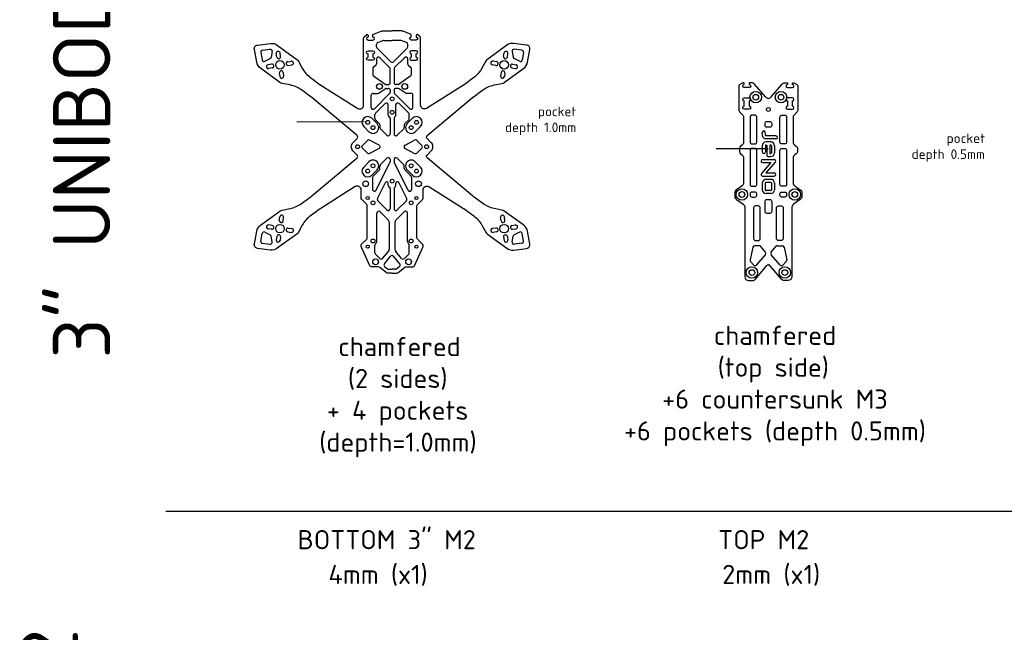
# Model space of a CAD drawing. Header units: millimetres. Extents: x -642 to 2414, y -1473 to 506.
# Tile 3 of 6: x -76 to 439, y -400 to -79. Entities that reach past the tile are written whole.
import ezdxf

# ---------------------------------------------------------------- set-up
doc = ezdxf.new("R2010")
doc.units = ezdxf.units.MM
doc.linetypes.add('JIS_09_08', pattern=[10.75, 8, -0.55, 0.55, -0.55, 0.55, -0.55])
for name, color, linetype in [('Calque1', 150, 'Continuous'), ('Calque1_pocket', 10, 'Continuous'), ('countersunk', 90, 'Continuous'), ('pocket', 1, 'Continuous')]:
    doc.layers.add(name, color=color, linetype=linetype)
doc.styles.get("Standard").update_dxf_attribs({"font": 'arial.ttf'})

msp = doc.modelspace()

# ---------------------------------------------------------------- linework, layer by layer
at = {"layer": 'Calque1'}
for p, q in [((110.2, -93.47), (110.2, -92.16)), ((110.84, -91.23), (113.54, -90.19)), ((113.9, -90.12), (118.35, -90.12)), ((122.81, -90.12), (118.35, -90.12)), ((125.87, -91.23), (123.17, -90.19)), ((126.5, -93.47), (126.5, -92.16)), ((49.62, -96.39), (50.35, -100.32)), ((50.48, -95.21), (54.45, -94.71)), ((55.56, -95.87), (55.06, -98.9)), ((58.05, -98.8), (57.76, -96.97)), ((60.02, -98.49), (59.74, -96.67)), ((117.65, -101.32), (110.5, -94.17)), ((119.06, -101.32), (126.21, -94.17)), ((176.69, -98.49), (176.97, -96.67)), ((178.66, -98.8), (178.95, -96.97)), ((181.15, -95.87), (181.65, -98.9)), ((186.23, -95.21), (182.26, -94.71)), ((187.09, -96.39), (186.36, -100.32)), ((51.79, -101.03), (54.53, -99.63)), ((55.34, -102.51), (53.51, -102.8)), ((63.73, -101.21), (65.56, -100.92)), ((64.04, -103.18), (65.87, -102.9)), ((110.2, -99.83), (110.2, -102.4)), ((117.06, -104.27), (111.91, -99.12)), ((119.65, -104.27), (124.8, -99.12)), ((126.5, -102.4), (126.5, -99.83)), ((172.67, -103.18), (170.84, -102.9)), ((172.98, -101.21), (171.15, -100.92)), ((181.37, -102.51), (183.2, -102.8)), ((184.92, -101.03), (182.18, -99.63)), ((55.64, -104.49), (53.81, -104.77)), ((59.35, -107.2), (59.64, -109.03)), ((61.33, -106.89), (61.61, -108.72)), ((108.2, -104.82), (108.21, -107.88)), ((109.77, -103.23), (108.64, -104)), ((117.35, -112.19), (117.35, -104.98)), ((119.35, -104.98), (119.35, -112.19)), ((126.94, -103.23), (128.07, -104)), ((128.5, -107.88), (128.5, -104.82)), ((175.38, -106.89), (175.1, -108.72)), ((177.36, -107.2), (177.07, -109.03)), ((181.07, -104.49), (182.9, -104.77)), ((108.63, -108.69), (114.69, -113)), ((115.27, -113.19), (116.35, -113.19)), ((121.44, -113.19), (120.35, -113.19)), ((128.08, -108.69), (122.02, -113)), ((108.46, -117.79), (110.96, -117.79)), ((117.06, -117.94), (109.16, -125.84)), ((111.54, -117.61), (114.69, -115.37)), ((115.27, -115.19), (116.35, -115.19)), ((117.35, -116.19), (117.35, -117.23)), ((119.35, -116.19), (119.35, -117.23)), ((119.65, -117.94), (127.55, -125.84)), ((121.44, -115.19), (120.35, -115.19)), ((125.17, -117.61), (122.02, -115.37)), ((128.25, -117.79), (125.75, -117.79)), ((107.46, -125.13), (107.46, -118.79)), ((114.65, -123.18), (109.65, -128.18)), ((122.06, -123.18), (127.06, -128.18)), ((129.25, -125.13), (129.25, -118.79)), ((116.36, -129.11), (116.36, -123.89)), ((120.35, -129.11), (120.35, -123.89)), ((109.35, -130.88), (109.35, -128.89)), ((111.67, -133.59), (109.65, -131.59)), ((117.06, -130.23), (116.65, -129.81)), ((117.35, -130.93), (117.35, -138.97)), ((119.35, -130.93), (119.35, -138.97)), ((119.65, -130.23), (120.06, -129.81)), ((125.04, -133.59), (127.06, -131.59)), ((127.36, -130.88), (127.36, -128.89)), ((111.96, -134.3), (111.96, -135.59)), ((115.65, -139.68), (112.26, -136.3)), ((121.06, -139.68), (124.45, -136.3)), ((124.75, -134.3), (124.75, -135.59)), ((102.8, -145.03), (105.4, -142.43)), ((111.57, -144.85), (106.57, -142.25)), ((125.14, -144.85), (130.14, -142.25)), ((133.91, -145.03), (131.31, -142.43)), ((102.8, -146.45), (105.4, -149.05)), ((111.57, -146.63), (106.57, -149.23)), ((125.14, -146.63), (130.14, -149.23)), ((133.91, -146.45), (131.31, -149.05)), ((110.04, -168.56), (117.25, -154.06)), ((115.65, -151.8), (112.32, -155.12)), ((117.35, -152.51), (117.35, -153.61)), ((119.35, -152.51), (119.35, -153.61)), ((126.67, -168.56), (119.46, -154.06)), ((121.06, -151.8), (124.39, -155.12)), ((111.73, -157.82), (108.44, -161.1)), ((112.02, -157.12), (112.02, -155.83)), ((124.69, -157.12), (124.69, -155.83)), ((124.98, -157.82), (128.27, -161.1)), ((108.14, -161.81), (108.14, -168.11)), ((110.68, -172.89), (114.84, -164.52)), ((126.03, -172.89), (121.87, -164.52)), ((128.57, -161.81), (128.57, -168.11)), ((116.36, -165.87), (116.36, -164.88)), ((117.06, -167), (116.65, -166.58)), ((117.35, -167.7), (117.35, -178.12)), ((119.35, -167.7), (119.35, -178.12)), ((119.65, -167), (120.06, -166.58)), ((120.35, -165.87), (120.35, -164.88)), ((115.65, -178.83), (110.86, -174.05)), ((121.06, -178.83), (125.85, -174.05)), ((116.27, -183.99), (112.06, -179.78)), ((120.44, -183.99), (124.65, -179.78)), ((59.35, -184.28), (59.64, -182.45)), ((61.33, -184.59), (61.61, -182.76)), ((110.35, -195.09), (110.35, -180.49)), ((116.85, -185.4), (116.85, -199.32)), ((119.85, -185.4), (119.85, -199.32)), ((126.35, -195.09), (126.35, -180.49)), ((175.38, -184.59), (175.1, -182.76)), ((177.36, -184.28), (177.07, -182.45)), ((51.79, -190.45), (54.53, -191.85)), ((55.34, -188.97), (53.51, -188.69)), ((55.64, -186.99), (53.81, -186.71)), ((63.73, -190.27), (65.56, -190.56)), ((64.04, -188.3), (65.87, -188.58)), ((172.67, -188.3), (170.84, -188.58)), ((172.98, -190.27), (171.15, -190.56)), ((181.07, -186.99), (182.9, -186.71)), ((181.37, -188.97), (183.2, -188.69)), ((184.92, -190.45), (182.18, -191.85)), ((49.62, -195.1), (50.35, -191.16)), ((55.56, -195.61), (55.06, -192.58)), ((58.05, -192.68), (57.76, -194.51)), ((60.02, -192.99), (59.74, -194.82)), ((176.69, -192.99), (176.97, -194.82)), ((178.66, -192.68), (178.95, -194.51)), ((181.15, -195.61), (181.65, -192.58)), ((187.09, -195.1), (186.36, -191.16)), ((50.48, -196.27), (54.45, -196.77)), ((109.36, -201.29), (109.36, -197.32)), ((113.39, -204.2), (116.39, -200.6)), ((123.32, -204.2), (120.32, -200.6)), ((127.35, -201.29), (127.35, -197.32)), ((186.23, -196.27), (182.26, -196.77)), ((307.01, -198.33), (305.6, -204.93)), ((310.53, -197.54), (307.98, -197.54)), ((313.71, -201.02), (311.32, -197.93)), ((316.7, -201.02), (319.08, -197.93)), ((319.87, -197.54), (322.42, -197.54)), ((323.4, -198.33), (324.8, -204.93)), ((111.91, -204.27), (109.65, -202)), ((114.32, -206.99), (117.59, -203.07)), ((122.39, -206.99), (119.12, -203.07)), ((124.8, -204.27), (127.06, -202)), ((305.85, -205.82), (307.59, -207.7)), ((309.08, -207.67), (313.68, -202.28)), ((321.32, -207.67), (316.73, -202.28)), ((324.56, -205.82), (322.81, -207.7)), ((114.44, -208.4), (115.91, -209.63)), ((116.55, -209.86), (118.35, -209.86)), ((120.16, -209.86), (118.35, -209.86)), ((122.27, -208.4), (120.8, -209.63)), ((0, -336.47), (931.88, -336.47))]:
    msp.add_line(p, q, dxfattribs=at)
for points in [[(118.35, -211.86), (115.83, -211.86, -0.175895), (115.19, -211.63), (111.94, -208.91, 0.175895), (111.3, -208.68), (107.53, -208.68, -0.297645), (106.62, -208.08), (102.16, -197.92, -0.309066), (102.36, -196.81), (105.06, -194.11, 0.198915), (105.35, -193.41), (105.35, -176.77, 0.198909), (105.06, -176.06), (102.45, -173.45, -0.198912), (102.16, -172.74), (102.16, -168.32, 0.590187), (99.09, -166.63), (81.02, -178.01, 0.017358), (80.73, -178.21), (75.66, -181.91, 0.109594), (71.37, -186.79), (69.35, -190.47, -0.109594), (68.49, -191.45), (58.29, -198.9, -0.19144), (54.72, -199.83), (48, -198.98, -0.431181), (46.28, -196.63), (47.51, -189.98, -0.19144), (49.48, -186.85), (59.68, -179.39, -0.109594), (60.87, -178.87), (64.99, -178.06, 0.109594), (70.94, -175.45), (76.01, -171.75, 0.017307), (76.28, -171.53), (99.99, -151.54, 0.439292), (100.05, -150.07), (97.85, -147.86, -0.414214), (97.85, -143.62), (100.05, -141.41, 0.439292), (99.99, -139.94), (76.28, -119.95, 0.017307), (76.01, -119.73), (70.94, -116.03, 0.109594), (64.99, -113.42), (60.87, -112.61, -0.109594), (59.68, -112.09), (49.48, -104.63, -0.19144), (47.51, -101.51), (46.28, -94.85, -0.431181), (48, -92.5), (54.72, -91.65, -0.19144), (58.29, -92.58), (68.49, -100.03, -0.109594), (69.35, -101.01), (71.37, -104.69, 0.109594), (75.66, -109.57), (80.73, -113.28, 0.017358), (81.02, -113.47), (100.39, -125.67, 0.590187), (103.45, -123.98), (103.45, -88.95, -0.198912), (103.75, -88.24), (104.9, -87.09, -0.668179), (105.75, -87.44), (105.75, -88.3, 1), (105.75, -89.9), (108.35, -89.9, 1), (108.35, -88.3), (108.35, -86.94), (112.61, -85.29, -0.092844), (113.34, -85.15), (118.35, -85.15)], [(118.35, -211.86), (120.88, -211.86, 0.175895), (121.52, -211.63), (124.77, -208.91, -0.175895), (125.41, -208.68), (129.18, -208.68, 0.297645), (130.09, -208.08), (134.55, -197.92, 0.309066), (134.34, -196.81), (131.65, -194.11, -0.198915), (131.35, -193.41), (131.35, -176.77, -0.198909), (131.65, -176.06), (134.26, -173.45, 0.198912), (134.55, -172.74), (134.55, -168.32, -0.590187), (137.62, -166.63), (155.69, -178.01, -0.017358), (155.98, -178.21), (161.05, -181.91, -0.109594), (165.34, -186.79), (167.36, -190.47, 0.109594), (168.22, -191.45), (178.42, -198.9, 0.19144), (181.99, -199.83), (188.71, -198.98, 0.431181), (190.43, -196.63), (189.2, -189.98, 0.19144), (187.23, -186.85), (177.03, -179.39, 0.109594), (175.84, -178.87), (171.72, -178.06, -0.109594), (165.77, -175.45), (160.7, -171.75, -0.017307), (160.43, -171.53), (136.72, -151.54, -0.439292), (136.66, -150.07), (138.86, -147.86, 0.414214), (138.86, -143.62), (136.66, -141.41, -0.439292), (136.72, -139.94), (160.43, -119.95, -0.017307), (160.7, -119.73), (165.77, -116.03, -0.109594), (171.72, -113.42), (175.84, -112.61, 0.109594), (177.03, -112.09), (187.23, -104.63, 0.19144), (189.2, -101.51), (190.43, -94.85, 0.431181), (188.71, -92.5), (181.99, -91.65, 0.19144), (178.42, -92.58), (168.22, -100.03, 0.109594), (167.36, -101.01), (165.34, -104.69, -0.109594), (161.05, -109.57), (155.98, -113.28, -0.017358), (155.69, -113.47), (136.32, -125.67, -0.590187), (133.26, -123.98), (133.26, -88.95, 0.198912), (132.96, -88.24), (131.81, -87.09, 0.668179), (130.95, -87.44), (130.95, -88.3, -1), (130.95, -89.9), (128.35, -89.9, -1), (128.35, -88.3), (128.35, -86.94), (124.1, -85.29, 0.092844), (123.37, -85.15), (118.35, -85.15)], [(313.67, -119.7), (308, -112.94, 0.221601), (306.47, -112.23), (305.2, -112.23), (305.2, -113.16, -1), (305.2, -114.76), (302.6, -114.76, -1), (302.6, -113.16), (302.6, -112.73, 0.581935), (301.85, -112.3), (300.29, -113.22, 0.264274), (299.8, -114.08), (299.8, -126.8, 0.198912), (300.09, -127.5), (301.96, -129.37, -0.198912), (302.25, -130.07), (302.25, -143.23, -0.243004), (301.41, -144.86), (300.67, -145.38, 0.243004), (300.04, -146.6), (300.04, -148.22, 0.243004), (300.67, -149.44), (301.41, -149.97, -0.243004), (302.25, -151.6), (302.25, -164.54, -0.243004), (301.41, -166.17), (298.52, -168.22, 0.243004), (297.67, -169.85), (297.67, -171.67, 0.243004), (298.52, -173.3), (302.04, -175.8, -0.243001), (302.88, -177.43), (302.88, -213.81), (302.88, -213.81, 0.41421), (304.88, -215.81), (306.86, -215.81, 0.222436), (308.39, -215.09), (314.43, -207.85, -0.222436), (315.2, -207.49)], [(316.73, -119.7), (322.41, -112.94, -0.221601), (323.94, -112.23), (325.2, -112.23), (325.2, -113.16, 1), (325.2, -114.76), (327.8, -114.76, 1), (327.8, -113.16), (327.8, -112.73, -0.581935), (328.56, -112.3), (330.11, -113.22, -0.264274), (330.6, -114.08), (330.6, -126.8, -0.198912), (330.31, -127.5), (328.44, -129.37, 0.198912), (328.15, -130.07), (328.15, -143.23, 0.243004), (328.99, -144.86), (329.74, -145.38, -0.243004), (330.37, -146.6), (330.37, -148.22, -0.243004), (329.74, -149.44), (328.99, -149.97, 0.243004), (328.15, -151.6), (328.15, -164.54, 0.243004), (328.99, -166.17), (331.89, -168.22, -0.243004), (332.73, -169.85), (332.73, -171.67, -0.243004), (331.89, -173.3), (328.37, -175.8, 0.243001), (327.52, -177.43), (327.52, -213.81), (327.52, -213.81, -0.41421), (325.52, -215.81), (323.55, -215.81, -0.222436), (322.01, -215.09), (315.97, -207.85, 0.222436), (315.2, -207.49)]]:
    msp.add_lwpolyline(points, format="xyb", dxfattribs=at)
for points in [[(105.75, -97.08, -1), (105.75, -95.48), (108.35, -95.48, -1), (108.35, -97.08), (108.35, -98.88, -1), (108.35, -100.48), (105.75, -100.48, -1), (105.75, -98.88)], [(130.95, -97.08, 1), (130.95, -95.48), (128.35, -95.48, 1), (128.35, -97.08), (128.35, -98.88, 1), (128.35, -100.48), (130.95, -100.48, 1), (130.95, -98.88)], [(302.6, -126.13, -1), (302.6, -124.53), (302.6, -121.73, -1), (302.6, -120.13), (305.2, -120.13, -1), (305.2, -121.73), (305.2, -124.53, -1), (305.2, -126.13)], [(327.8, -126.13, 1), (327.8, -124.53), (327.8, -121.73, 1), (327.8, -120.13), (325.2, -120.13, 1), (325.2, -121.73), (325.2, -124.53, 1), (325.2, -126.13)], [(306.65, -144.26), (308.15, -144.26, 0.414214), (309.15, -143.26), (309.15, -130.19, 0.414214), (308.15, -129.19), (306.65, -129.19, 0.414214), (305.65, -130.19), (305.65, -143.26, 0.414214)], [(323.75, -144.26), (322.25, -144.26, -0.414214), (321.25, -143.26), (321.25, -130.19, -0.414214), (322.25, -129.19), (323.75, -129.19, -0.414214), (324.75, -130.19), (324.75, -143.26, -0.414214)], [(306.65, -166.44), (308.15, -166.44, 0.414214), (309.15, -165.44), (309.15, -147.65, 0.414214), (308.15, -146.65), (306.65, -146.65, 0.414214), (305.65, -147.65), (305.65, -165.44, 0.414214)], [(323.75, -166.44), (322.25, -166.44, -0.414214), (321.25, -165.44), (321.25, -147.65, -0.414214), (322.25, -146.65), (323.75, -146.65, -0.414214), (324.75, -147.65), (324.75, -165.44, -0.414214)], [(306.65, -172.06), (308.15, -172.06, 0.414214), (309.15, -171.06), (309.15, -170.46, 0.414214), (308.15, -169.46), (306.65, -169.46, 0.414214), (305.65, -170.46), (305.65, -171.06, 0.414214)], [(323.75, -172.06), (322.25, -172.06, -0.414214), (321.25, -171.06), (321.25, -170.46, -0.414214), (322.25, -169.46), (323.75, -169.46, -0.414214), (324.75, -170.46), (324.75, -171.06, -0.414214)], [(308.44, -194.82), (309.94, -194.82, 0.414214), (310.94, -193.82), (310.94, -177.73, 0.414214), (309.94, -176.73), (308.44, -176.73, 0.414214), (307.44, -177.73), (307.44, -193.82, 0.414214)], [(321.96, -194.82), (320.46, -194.82, -0.414214), (319.46, -193.82), (319.46, -177.73, -0.414214), (320.46, -176.73), (321.96, -176.73, -0.414214), (322.96, -177.73), (322.96, -193.82, -0.414214)]]:
    msp.add_lwpolyline(points, format="xyb", close=True, dxfattribs=at)
for centre, radius in [((59.69, -102.85), 2.25), ((177.02, -102.85), 2.25), ((111.75, -114.19), 1.5), ((124.96, -114.19), 1.5), ((308.59, -119.81), 1.5), ((321.81, -119.81), 1.5), ((118.35, -120.66), 1), ((118.35, -127.71), 1), ((315.2, -126.28), 1), ((105.6, -132.99), 1), ((131.1, -132.99), 1), ((108.35, -135.74), 1), ((128.35, -135.74), 1), ((100.32, -145.74), 1), ((136.39, -145.74), 1), ((105.6, -158.49), 1), ((108.35, -155.74), 1), ((128.35, -155.74), 1), ((131.1, -158.49), 1), ((104.53, -165.13), 1.5), ((118.35, -163.77), 1), ((132.18, -165.13), 1.5), ((301.37, -170.76), 1.5), ((329.03, -170.76), 1.5), ((105.6, -172.59), 0.8), ((108.35, -175.09), 1), ((128.35, -175.09), 1), ((131.1, -172.59), 0.8), ((59.69, -188.63), 2.25), ((177.02, -188.63), 2.25), ((108.35, -195.09), 1), ((128.35, -195.09), 1), ((105.6, -198.09), 0.8), ((131.1, -198.09), 0.8), ((109.73, -205.98), 1.5), ((126.98, -205.98), 1.5), ((306.58, -211.61), 1.5), ((323.82, -211.61), 1.5)]:
    msp.add_circle(centre, radius, dxfattribs=at)
for centre, radius, start, end in [((111.2, -92.16), 1, 111.2174, 180), ((113.9, -91.12), 1, 90, 111.2174), ((122.81, -91.12), 1, 68.7826, 90), ((125.5, -92.16), 1, 0, 68.7826), ((50.6, -96.2), 1, 97.1785, 190.4777), ((54.58, -95.7), 1, 350.5634, 97.1785), ((58.75, -96.82), 1, 8.8281, 188.8281), ((111.2, -93.47), 1, 180, 225), ((125.5, -93.47), 1, 315, 0), ((177.96, -96.82), 1, 351.1719, 171.1719), ((182.13, -95.7), 1, 82.8215, 189.4366), ((186.11, -96.2), 1, 349.5223, 82.8215), ((51.33, -100.14), 1, 190.4777, 297.0928), ((53.66, -103.78), 1, 98.8281, 278.8281), ((54.07, -98.74), 1, 297.0928, 350.5634), ((55.49, -103.5), 1, 278.8281, 98.8281), ((59.04, -98.65), 1, 188.8281, 8.8281), ((63.89, -102.19), 1, 98.8281, 278.8281), ((65.72, -101.91), 1, 278.8281, 98.8281), ((109.2, -102.4), 1, 304.2668, 0.0026), ((111.2, -99.83), 1, 45, 180.0026), ((118.35, -100.62), 1, 225, 315), ((125.5, -99.83), 1, 359.9974, 135), ((127.5, -102.4), 1, 179.9974, 235.7332), ((170.99, -101.91), 1, 81.1719, 261.1719), ((172.82, -102.19), 1, 261.1719, 81.1719), ((177.67, -98.65), 1, 171.1719, 351.1719), ((181.22, -103.5), 1, 81.1719, 261.1719), ((182.64, -98.74), 1, 189.4366, 242.9072), ((183.05, -103.78), 1, 261.1719, 81.1719), ((185.38, -100.14), 1, 242.9072, 349.5223), ((60.34, -107.05), 1, 8.8281, 188.8281), ((109.2, -104.82), 1, 124.2668, 180.0026), ((109.21, -107.88), 1, 180.0026, 234.6335), ((116.35, -104.98), 1, 360, 45), ((120.35, -104.98), 1, 135, 180), ((127.5, -104.82), 1, 359.9974, 55.7332), ((127.5, -107.88), 1, 305.3665, 359.9974), ((176.37, -107.05), 1, 351.1719, 171.1719), ((60.62, -108.87), 1, 188.8281, 8.8281), ((115.27, -112.19), 1, 234.6335, 270), ((116.35, -112.19), 1, 270, 0), ((120.35, -112.19), 1, 180, 270), ((121.44, -112.19), 1, 270, 305.3665), ((176.09, -108.87), 1, 171.1719, 351.1719), ((108.46, -118.79), 1, 90, 180.0054), ((110.96, -116.79), 1, 270, 305.3665), ((115.27, -116.19), 1, 90, 125.3665), ((116.35, -116.19), 1, 0, 90), ((116.35, -117.23), 1, 315, 0), ((120.35, -116.19), 1, 90, 180), ((120.35, -117.23), 1, 180, 225), ((121.44, -116.19), 1, 54.6335, 90), ((125.75, -116.79), 1, 234.6335, 270), ((128.25, -118.79), 1, 359.9946, 90), ((115.36, -123.89), 1, 359.9986, 135), ((121.35, -123.89), 1, 45, 180.0014), ((315.2, -118.41), 2, 220.0205, 319.9795), ((108.46, -125.13), 1, 180.0054, 315), ((110.35, -128.89), 1, 135, 179.9986), ((126.36, -128.89), 1, 0.0014, 45), ((128.25, -125.13), 1, 225, 359.9946), ((110.35, -130.88), 1, 179.9986, 225.1249), ((110.96, -134.3), 1, 0, 45.1249), ((117.36, -129.11), 1, 179.9986, 225), ((116.35, -130.93), 1, 0, 45), ((120.35, -130.93), 1, 135, 180), ((119.35, -129.11), 1, 315, 0.0014), ((125.75, -134.3), 1, 134.8751, 180), ((126.36, -130.88), 1, 314.8751, 0.0014), ((112.96, -135.59), 1, 180, 225.1249), ((116.35, -138.97), 1, 225.1249, 0), ((120.35, -138.97), 1, 180, 314.8751), ((123.75, -135.59), 1, 314.8751, 0), ((106.11, -143.14), 1, 62.5312, 135), ((130.6, -143.14), 1, 45, 117.4688), ((103.51, -145.74), 1, 135, 225), ((106.11, -148.34), 1, 225, 297.4688), ((111.11, -145.74), 1, 297.4688, 62.5312), ((125.6, -145.74), 1, 117.4688, 242.5312), ((130.6, -148.34), 1, 242.5312, 315), ((133.2, -145.74), 1, 315, 45), ((116.35, -152.51), 1, 0, 134.8751), ((116.35, -153.61), 1, 333.5574, 0), ((120.35, -152.51), 1, 45.1249, 180), ((120.35, -153.61), 1, 180, 206.4426), ((111.02, -157.12), 1, 314.8751, 0), ((113.02, -155.83), 1, 134.8751, 180), ((123.69, -155.83), 1, 0, 45.1249), ((125.69, -157.12), 1, 180, 225.1249), ((109.14, -161.81), 1, 134.8751, 180), ((115.56, -164.88), 0.8, 359.9986, 153.5574), ((121.15, -164.88), 0.8, 26.4426, 180.0014), ((127.57, -161.81), 1, 0, 45.1249), ((109.14, -168.11), 1, 180, 333.5574), ((117.36, -165.87), 1, 179.9986, 225), ((116.35, -167.7), 1, 0, 45), ((120.35, -167.7), 1, 135, 180), ((119.35, -165.87), 1, 315, 0.0014), ((127.57, -168.11), 1, 206.4426, 0), ((111.57, -173.34), 1, 153.5574, 225), ((125.14, -173.34), 1, 315, 26.4426), ((111.35, -180.49), 1, 45, 180), ((116.35, -178.12), 1, 225, 0), ((120.35, -178.12), 1, 180, 315), ((125.35, -180.49), 1, 0, 135), ((60.34, -184.43), 1, 171.1719, 351.1719), ((60.62, -182.61), 1, 351.1719, 171.1719), ((114.85, -185.4), 2, 0, 45), ((121.85, -185.4), 2, 135, 180), ((176.09, -182.61), 1, 8.8281, 188.8281), ((176.37, -184.43), 1, 188.8281, 8.8281), ((51.33, -191.34), 1, 62.9072, 169.5223), ((53.66, -187.7), 1, 81.1719, 261.1719), ((55.49, -187.98), 1, 261.1719, 81.1719), ((63.89, -189.29), 1, 81.1719, 261.1719), ((65.72, -189.57), 1, 261.1719, 81.1719), ((170.99, -189.57), 1, 98.8281, 278.8281), ((172.82, -189.29), 1, 278.8281, 98.8281), ((181.22, -187.98), 1, 98.8281, 278.8281), ((183.05, -187.7), 1, 278.8281, 98.8281), ((185.38, -191.34), 1, 10.4777, 117.0928), ((50.6, -195.28), 1, 169.5223, 262.8215), ((54.58, -195.78), 1, 262.8215, 9.4366), ((54.07, -192.74), 1, 9.4366, 62.9072), ((58.75, -194.66), 1, 171.1719, 351.1719), ((59.04, -192.83), 1, 351.1719, 171.1719), ((108.35, -195.09), 2, 311.8145, 0), ((128.35, -195.09), 2, 180, 228.1855), ((177.67, -192.83), 1, 8.8281, 188.8281), ((177.96, -194.66), 1, 188.8281, 8.8281), ((182.13, -195.78), 1, 170.5634, 277.1785), ((182.64, -192.74), 1, 117.0928, 170.5634), ((186.11, -195.28), 1, 277.1785, 10.4777), ((110.36, -197.32), 1, 131.8145, 180.0007), ((114.85, -199.32), 2, 320.162, 0), ((121.85, -199.32), 2, 180, 219.838), ((126.35, -197.32), 1, 359.9993, 48.1855), ((307.98, -198.54), 1, 90, 167.9842), ((310.53, -198.54), 1, 37.6367, 90), ((319.87, -198.54), 1, 90, 142.3633), ((322.42, -198.54), 1, 12.0158, 90), ((110.36, -201.29), 1, 180.0007, 225), ((112.62, -203.56), 1, 225, 320.162), ((118.35, -203.71), 1, 39.838, 140.162), ((124.09, -203.56), 1, 219.838, 315), ((126.35, -201.29), 1, 315, 359.9993), ((306.58, -205.14), 1, 167.9842, 222.8621), ((312.92, -201.63), 1, 319.5607, 37.6367), ((317.49, -201.63), 1, 142.3633, 220.4393), ((323.82, -205.14), 1, 317.1379, 12.0158), ((115.08, -207.63), 1, 140.162, 230.096), ((116.55, -208.86), 1, 230.096, 270), ((120.16, -208.86), 1, 270, 309.904), ((121.63, -207.63), 1, 309.904, 39.838), ((308.32, -207.02), 1, 222.8621, 319.5607), ((322.08, -207.02), 1, 220.4393, 317.1379)]:
    msp.add_arc(centre, radius, start, end, dxfattribs=at)
at = {"layer": 'Calque1_pocket'}
for p, q in [((316.41, -143.24), (314.02, -143.24)), ((312.02, -145.24), (312.02, -148.48)), ((312.04, -148.48), (312.02, -148.48)), ((313.62, -145.24), (313.62, -148.48)), ((316.81, -145.24), (316.81, -148.85)), ((318.41, -145.24), (318.41, -148.85)), ((312.22, -152.41), (318.29, -152.41)), ((318.89, -153.73), (313.96, -159.48)), ((313.96, -159.48), (318.29, -159.48)), ((311.99, -164.81), (311.99, -168.29)), ((313.59, -164.81), (313.59, -168.29)), ((316.41, -162.81), (313.99, -162.81)), ((316.41, -164.41), (313.99, -164.41)), ((316.81, -164.81), (316.81, -168.29)), ((318.41, -164.81), (318.41, -168.29)), ((316.41, -168.69), (313.99, -168.69)), ((316.41, -170.29), (313.99, -170.29))]:
    msp.add_line(p, q, dxfattribs=at)
for points in [[(314.45, -132.54), (315.95, -132.54, -0.414214), (316.95, -133.54), (316.95, -134.54, -0.414214), (315.95, -135.54), (314.45, -135.54, -0.414214), (313.45, -134.54), (313.45, -133.54, -0.414214)], [(314.45, -173.36), (315.95, -173.36, -0.414214), (316.95, -174.36), (316.95, -179.62, -0.414214), (315.95, -180.62), (314.45, -180.62, -0.414214), (313.45, -179.62), (313.45, -174.36, -0.414214)]]:
    msp.add_lwpolyline(points, format="xyb", close=True, dxfattribs=at)
for points in [[(319.17, -141.67), (313.96, -141.67, -0.245066), (312.52, -140.92, -0.113399), (312.16, -140.04, -0.037158), (312.01, -138.25, -0.049183)], [(319.17, -140.07), (313.96, -140.07, -0.245066), (313.83, -140, -0.113399), (313.74, -139.79, -0.037158), (313.61, -138.24)], [(314.02, -144.84), (314.35, -144.84), (314.35, -150.05, 0.414214), (315.15, -150.85), (316.41, -150.85)], [(312.22, -154.01), (316.55, -154.01), (311.61, -159.76, 0.640968), (312.22, -161.08), (318.29, -161.08)]]:
    msp.add_lwpolyline(points, format="xyb", dxfattribs=at)
msp.add_lwpolyline([(316.41, -144.84), (315.95, -144.84), (315.95, -149.25), (316.41, -149.25)], dxfattribs=at)
for centre, radius, start, end in [((312.81, -138.25), 0.8, 0.5299, 180.5299), ((314.02, -145.24), 2, 90, 180), ((316.41, -145.24), 2, 0, 90), ((319.17, -140.87), 0.8, 270, 90), ((312.83, -148.48), 0.787, 180, 0), ((314.02, -145.24), 0.4, 90, 180), ((316.41, -145.24), 0.4, 0, 90), ((316.41, -148.85), 2, 270, 0), ((316.41, -148.85), 0.4, 270, 0), ((312.22, -153.21), 0.8, 90, 270), ((318.29, -153.21), 0.8, 319.3657, 90), ((318.29, -160.28), 0.8, 270, 90), ((313.99, -164.81), 2, 90, 180), ((313.99, -164.81), 0.4, 90, 180), ((316.41, -164.81), 2, 0, 90), ((316.41, -164.81), 0.4, 0, 90), ((313.99, -168.29), 2, 180, 270), ((313.99, -168.29), 0.4, 180, 270), ((316.41, -168.29), 2, 270, 0), ((316.41, -168.29), 0.4, 270, 0)]:
    msp.add_arc(centre, radius, start, end, dxfattribs=at)
at = {"layer": 'countersunk'}
for centre in [(308.59, -119.81), (321.81, -119.81), (301.37, -170.76), (329.03, -170.76), (306.58, -211.61), (323.82, -211.61)]:
    msp.add_circle(centre, 3, dxfattribs=at)
at = {"layer": 'pocket'}
for p, q in [((68.52, -132.69), (103.66, -132.58)), ((107.73, -130.87), (110.47, -133.62)), ((128.98, -130.87), (126.24, -133.62)), ((103.48, -135.11), (106.23, -137.86)), ((133.23, -135.11), (130.48, -137.86)), ((287.89, -146.73), (315.08, -146.63)), ((103.48, -156.37), (106.23, -153.62)), ((133.23, -156.37), (130.48, -153.62)), ((107.73, -160.61), (110.47, -157.86)), ((128.98, -160.61), (126.24, -157.86))]:
    msp.add_line(p, q, dxfattribs=at)
for centre, start, end in [((105.6, -132.99), 45, 225), ((108.35, -135.74), 224.9165, 45.0835), ((128.35, -135.74), 134.9165, 315.0835), ((131.1, -132.99), 315, 135), ((108.35, -155.74), 314.9165, 135.0835), ((128.35, -155.74), 44.9165, 225.0835), ((105.6, -158.49), 135, 315), ((131.1, -158.49), 225, 45)]:
    msp.add_arc(centre, 3, start, end, dxfattribs=at)

# ---------------------------------------------------------------- texts
at = {"linetype": 'JIS_09_08', "char_height": 30, "attachment_point": 1, "rotation": 90}
for s, insert in [('{\\fISOCPEUR|b0|i0|c0|p34;3" UNIBODY}', (-59.06, -256.6)), ('{\\fISOCPEUR|b0|i0|c0|p34;3" UNIBODY\\PLIGHT M2}', (-126.04, -573.34))]:
    msp.add_mtext_dynamic_manual_height_columns(s, width=327.7561, gutter_width=12.5, heights=[0], dxfattribs=dict(at, insert=insert))
at = {"linetype": 'JIS_09_08', "char_height": 10, "attachment_point": 1}
for s, insert in [('\\pi133.87807;{\\fISOCPEUR|b0|i0|c0|p34;chamfered\\P\\pi135.87807;(top side)\\P\\pi106.87807;+6 countersunk M3\\P\\pi86.87807;+6 pockets (depth 0.5mm)}', (152.78, -239.5)), ('\\pi133.87807;{\\fISOCPEUR|b0|i0|c0|p34;chamfered\\P\\pi138.87807;(2 sides)\\P\\pi127.87807;+ 4 pockets\\P\\pi123.87807;(depth=1.0mm)}', (-43.66, -245.36)), ('\\pi119.87807;{\\fISOCPEUR|b0|i0|c0|p34;BOTTOM 3" M2}', (-51.03, -346.44)), ('\\pi141.87807;{\\fISOCPEUR|b0|i0|c0|p34;TOP M2}', (147.04, -346.44)), ('\\pi138.87807;{\\fISOCPEUR|b0|i0|c0|p34;4mm (x1)}', (-53.85, -364.62)), ('\\pi139.37807;{\\fISOCPEUR|b0|i0|c0|p34;2mm (x1)}', (151.66, -364.62))]:
    msp.add_mtext_dynamic_manual_height_columns(s, width=327.7561, gutter_width=12.5, heights=[0], dxfattribs=dict(at, insert=insert))
at = {"layer": 'pocket', "char_height": 5, "attachment_point": 3}
for s, insert in [('{\\fISOCPEUR|b0|i0|c0|p34;pocket \\Pdepth 1.0mm }', (214.69, -124.76)), ('{\\fISOCPEUR|b0|i0|c0|p34;pocket \\Pdepth 0.5mm }', (428.52, -138.8))]:
    msp.add_mtext_dynamic_manual_height_columns(s, width=327.7561, gutter_width=12.5, heights=[0], dxfattribs=dict(at, insert=insert))

doc.saveas('drawing.dxf')
